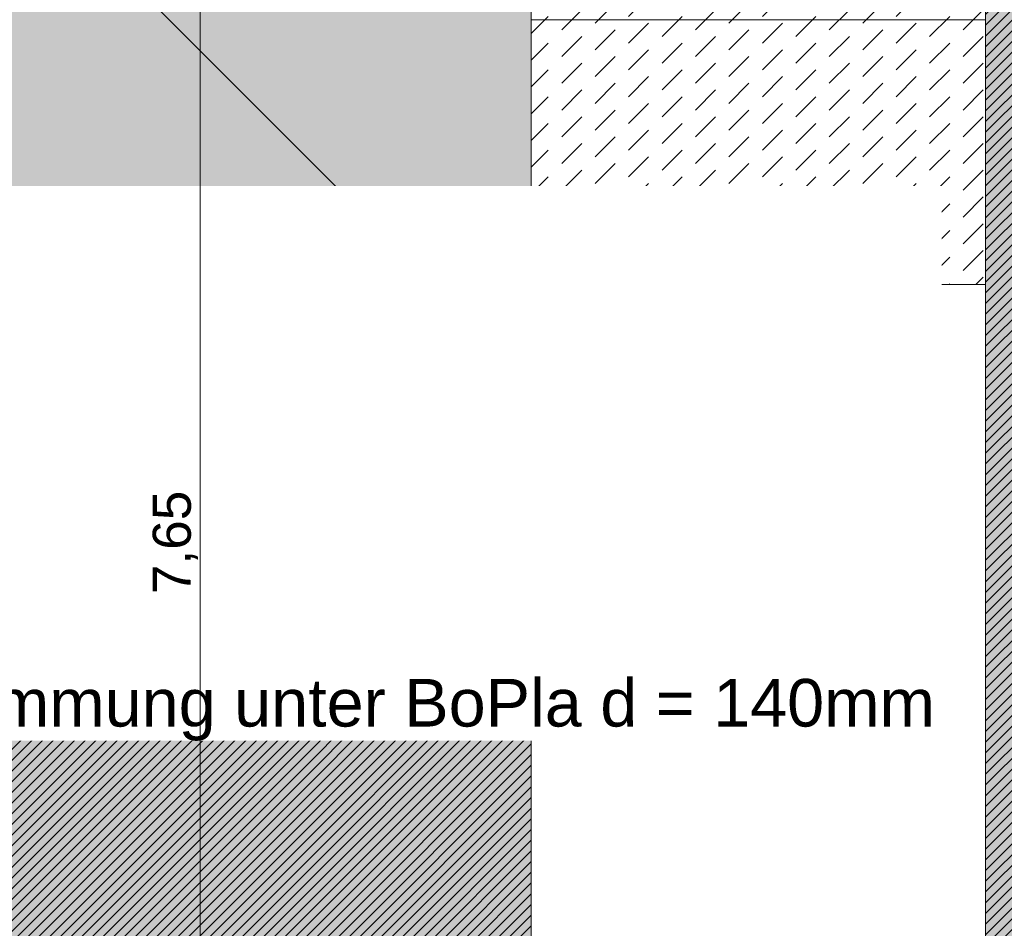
# Model space of a CAD drawing. Header units: metres. Extents: x -273 to 6, y -183 to 13.
# Tile 173 of 256: x -96.27 to -93.67, y -5.29 to -2.89. Entities that reach past the tile are written whole.
import ezdxf

# ---------------------------------------------------------------- set-up
doc = ezdxf.new("R2010")
doc.units = ezdxf.units.M
doc.header["$LTSCALE"] = 0.05
doc.header["$PDMODE"] = 1
doc.header["$PDSIZE"] = -2
doc.layers.get('0').update_dxf_attribs({"lineweight": 25})
for name, color, linetype, lineweight, true_color in [('00 -Bauelemente -Beton unbewehrt', 7, 'Continuous', 9, 0xf7e06e), ('30 -32 Gründung- 2 Flachgründungen u. Bodenplatten', 7, 'Continuous', 9, 0xff6633), ('70 -72 Beschriftung- 1 Beschriftung allgemein', 7, 'Continuous', 9, 0xff6633), ('70 -76 Bemaßung- 2 Allgemein', 7, 'Continuous', 5, 0x6666cc)]:
    doc.layers.add(name, color=color, linetype=linetype, lineweight=lineweight, true_color=true_color)
doc.layers.add('30 -35 Decken- 2 Beläge- Dämmung', color=7, linetype='Continuous', lineweight=9)
doc.layers.add('Keine', color=7, linetype='Continuous', lineweight=9)
doc.styles.add('Arial', font='arial.ttf')
doc.styles.add('Arial (bold)', font='arialbd.ttf')
doc.dimstyles.new('k+k_klein', dxfattribs={"dimtxt": 0.100689, "dimasz": 0.05302, "dimexe": 0.05, "dimexo": 0.15, "dimgap": 0.005, "dimtad": 1, "dimdec": 3, "dimtxsty": 'Arial', "dimblk": 'VW_SLASH-2', "dimblk1": 'VW_SLASH-2', "dimblk2": 'VW_SLASH-2', "dimcen": 0, "dimdle": 0.025, "dimadec": 3, "dimazin": 0, "dimtfac": 0.75, "dimtdec": 3, "dimtix": 1, "dimtmove": 0, "dimatfit": 0, "dimldrblk": 'VW_FILLEDARROW', "dimfxl": 0.1, "dimfxlon": 1, "dimfrac": 2, "dimtolj": 1, "dimarcsym": 0})
pattern_1 = [(45, (0, 0), (0.088388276, 0.01767774), [0.075, -0.05])]

# ---------------------------------------------------------------- blocks, each defined once
blk = doc.blocks.new('_FU_2D LP5 (2D)')
at = {"color": 255}
blk.add_wipeout([(-94.92099996, 0.10991089), (-93.72099996, 0.10991089), (-93.72099996, -3.59008911), (-94.92099996, -3.59008911)], dxfattribs=at).dxf.layer = '00 -Bauelemente -Beton unbewehrt'
at = {"layer": '00 -Bauelemente -Beton unbewehrt', "linetype": 'Continuous', "lineweight": 9}
h = blk.add_hatch(dxfattribs=at)
h.set_pattern_fill('Unbew_ Beton1 1mm SRF', style=0, pattern_type=2)
h.set_pattern_definition(pattern_1)
h.paths.add_polyline_path([(-94.92099996, 0.10991089), (-93.72099996, 0.10991089), (-93.72099996, -3.59008911), (-94.92099996, -3.59008911)])
at = {"layer": '30 -35 Decken- 2 Beläge- Dämmung', "linetype": 'Continuous', "lineweight": 18, "true_color": 0xd9d9d9}
h = blk.add_hatch(dxfattribs=at)
h.set_pattern_fill('Schraffur grau', color=254, style=0, pattern_type=2)
h.set_pattern_definition([(45, (-98.238402, -5.689444), (0.014142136, -0.014142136), [])])
h.paths.add_polyline_path([(-96.52099996, -2.24704198), (-98.82099996, -2.24704198), (-98.82099996, -8.09704198), (-94.92099996, -8.09704198), (-94.92099996, -0.54704198), (-96.52099996, -0.54704198)])
h = blk.add_hatch(dxfattribs=at)
h.set_pattern_fill('Schraffur grau', color=254, style=0, pattern_type=2)
h.set_pattern_definition([(45, (-89.205948, -4.414444), (0.014142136, -0.014142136), [])])
h.paths.add_polyline_path([(-84.69599996, -3.29008264), (-84.69599996, -0.54704198), (-88.07090884, -0.54704198), (-88.07090884, -2.44704198), (-89.37090884, -2.44704198), (-89.37090884, -0.54704198), (-89.57099996, -0.54704198), (-89.57099996, -2.89008719), (-92.77099996, -2.89008719), (-92.77099996, -0.54704198), (-93.72099996, -0.54704198), (-93.72099996, -5.54704198), (-81.95609109, -5.54704198), (-81.95609109, -3.29008264)])
at = {"layer": '00 -Bauelemente -Beton unbewehrt', "flags": 128}
blk.add_lwpolyline([(-94.92099996, 0.10991089), (-93.72099996, 0.10991089), (-93.72099996, -3.59008911), (-94.92099996, -3.59008911)], close=True, dxfattribs=at)
at = {"layer": '30 -35 Decken- 2 Beläge- Dämmung', "flags": 128}
for points in [[(-96.52099996, -2.24704198), (-98.82099996, -2.24704198), (-98.82099996, -8.09704198), (-94.92099996, -8.09704198), (-94.92099996, -0.54704198), (-96.52099996, -0.54704198)], [(-84.69599996, -3.29008264), (-84.69599996, -0.54704198), (-88.07090884, -0.54704198), (-88.07090884, -2.44704198), (-89.37090884, -2.44704198), (-89.37090884, -0.54704198), (-89.57099996, -0.54704198), (-89.57099996, -2.89008719), (-92.77099996, -2.89008719), (-92.77099996, -0.54704198), (-93.72099996, -0.54704198), (-93.72099996, -5.54704198), (-81.95609109, -5.54704198), (-81.95609109, -3.29008264)]]:
    blk.add_lwpolyline(points, close=True, dxfattribs=at)
at = {"color": 255}
blk.add_wipeout([(-100.02099996, -4.91204198), (-100.02099996, 0.10990848), (-98.82099996, 0.10990848), (-98.82099996, -0.24704198), (-95.39099996, -0.24704198), (-95.39099996, -0.54704198), (-94.92099996, -0.54704198), (-94.92099996, -4.01704198), (-96.44599996, -4.01704198), (-96.44599996, -8.09704198), (-97.11599996, -8.09704198), (-97.11599996, -9.47204198), (-100.02099996, -9.47204198), (-100.02099996, -10.11204198), (-104.41099996, -10.11204198), (-104.41099996, -5.21204198), (-103.77099996, -5.21204198), (-103.77099996, -4.91204198), (-101.74599996, -4.91204198)], dxfattribs=at).dxf.layer = '00 -Bauelemente -Beton unbewehrt'
at = {"layer": '00 -Bauelemente -Beton unbewehrt', "linetype": 'Continuous', "lineweight": 9}
h = blk.add_hatch(dxfattribs=at)
h.set_pattern_fill('Unbew_ Beton1 1mm SRF', style=0, pattern_type=2)
h.set_pattern_definition(pattern_1)
h.paths.add_polyline_path([(-100.02099996, -4.91204198), (-100.02099996, 0.10990848), (-98.82099996, 0.10990848), (-98.82099996, -0.24704198), (-95.39099996, -0.24704198), (-95.39099996, -0.54704198), (-94.92099996, -0.54704198), (-94.92099996, -4.01704198), (-96.44599996, -4.01704198), (-96.44599996, -8.09704198), (-97.11599996, -8.09704198), (-97.11599996, -9.47204198), (-100.02099996, -9.47204198), (-100.02099996, -10.11204198), (-104.41099996, -10.11204198), (-104.41099996, -5.21204198), (-103.77099996, -5.21204198), (-103.77099996, -4.91204198), (-101.74599996, -4.91204198)])
at = {"layer": 'Keine', "linetype": 'Continuous', "lineweight": 0, "transparency": 33554511}
h = blk.add_hatch(color=43, dxfattribs=at)
h.paths.add_polyline_path([(-75.67109109, -30.59704198), (-73.67099996, -30.59704198), (-73.67099996, -35.19704198), (-74.57099996, -35.19704198), (-74.57099996, -38.67204198), (-73.89599996, -38.67204198), (-73.89599996, -39.34704198), (-67.52099996, -39.34704198), (-67.52099996, -38.34704198), (-65.32099996, -38.34704198), (-65.32099996, -39.34704198), (-59.27099996, -39.34704198), (-59.27099996, -38.34704198), (-57.07099996, -38.34704198), (-57.07099996, -39.34704198), (-50.67099996, -39.34704198), (-50.67099996, -28.29704198), (-56.92099996, -28.29704198), (-56.92099996, -32.44704198), (-59.42099996, -32.44704198), (-59.42099996, -28.29704198), (-65.17099996, -28.29704198), (-65.17099996, -32.44704198), (-67.67099996, -32.44704198), (-67.67099996, -28.29704198), (-73.57099996, -28.29704198), (-73.57099996, -29.29704198), (-75.77099996, -29.29704198), (-75.77099996, -27.09704198), (-74.77099996, -27.09704198), (-74.77099996, -24.04704198), (-75.77099996, -24.04704198), (-75.77099996, -21.84704198), (-74.77099996, -21.84704198), (-74.77099996, -20.54704198), (-75.67109109, -20.54704198), (-75.67109109, -10.69704198), (-75.42109109, -10.69704198), (-75.42109109, -9.44704198), (-81.42109109, -9.44704198), (-81.42109109, -13.94704198), (-84.42109109, -13.94704198), (-84.42109109, -6.44704198), (-81.95609109, -6.44704198), (-81.95609109, -3.29008264), (-84.69599996, -3.29008264), (-84.69599996, -0.54704198), (-88.07099996, -0.54704198), (-88.07099996, -2.44704198), (-89.37099996, -2.44704198), (-89.37099996, -0.54704198), (-89.57099996, -0.54704198), (-89.57099996, -2.89008719), (-92.77099996, -2.89008719), (-92.77099996, -0.54704198), (-93.72109109, -0.54704198), (-93.72109109, -8.09704198), (-92.67109109, -8.09704198), (-92.67109109, -6.44704198), (-89.67109109, -6.44704198), (-89.67109109, -13.94704198), (-92.67109109, -13.94704198), (-92.67109109, -9.29704198), (-98.82109109, -9.29704198), (-98.82109109, -11.09704198), (-94.09609109, -11.09704198), (-94.09609109, -23.54704198), (-98.82109109, -23.54704198), (-98.82109109, -34.09704198), (-75.67109109, -34.09704198)])
h.paths.add_polyline_path([(-89.17109109, -33.19704198), (-93.17109109, -33.19704198), (-93.17109109, -29.19704198), (-89.17109109, -29.19704198)])
h.paths.add_polyline_path([(-84.92109109, -29.19704198), (-80.92109109, -29.19704198), (-80.92109109, -33.19704198), (-84.92109109, -33.19704198)])
h.paths.add_polyline_path([(-85.12109109, -17.39704198), (-80.72109109, -17.39704198), (-80.72109109, -25.49704198), (-85.12109109, -25.49704198)])
h.paths.add_polyline_path([(-88.97109109, -25.49704198), (-93.37109109, -25.49704198), (-93.37109109, -17.39704198), (-88.97109109, -17.39704198)])
blk.add_hatch(color=43, dxfattribs=at).paths.add_polyline_path([(-96.395, -0.66227426), (-96.52099996, -0.66227426), (-96.52099996, -2.24704198), (-98.77099996, -2.24704198), (-98.82099996, -2.24704198), (-98.82099996, -8.09704198), (-94.92099996, -8.09704198), (-94.92099996, -0.54704198), (-96.395, -0.54704198)])
at = {"layer": '00 -Bauelemente -Beton unbewehrt'}
for p, q in [((-96.25099996, -2.51704198), (-94.92099996, -3.84704198)), ((-94.92099996, -2.89008911), (-93.72099996, -2.89008911)), ((-96.15599996, -4.01704198), (-94.92099996, -4.01704198))]:
    blk.add_line(p, q, dxfattribs=at)
at = {"layer": '00 -Bauelemente -Beton unbewehrt', "flags": 128}
blk.add_lwpolyline([(-100.02099996, -4.91204198), (-100.02099996, 0.10990848), (-98.82099996, 0.10990848), (-98.82099996, -0.24704198), (-95.39099996, -0.24704198), (-95.39099996, -0.54704198), (-94.92099996, -0.54704198), (-94.92099996, -4.01704198), (-96.44599996, -4.01704198), (-96.44599996, -8.09704198), (-97.11599996, -8.09704198), (-97.11599996, -9.47204198), (-100.02099996, -9.47204198), (-100.02099996, -10.11204198), (-104.41099996, -10.11204198), (-104.41099996, -5.21204198), (-103.77099996, -5.21204198), (-103.77099996, -4.91204198), (-101.74599996, -4.91204198)], close=True, dxfattribs=at)
at = {"layer": '30 -32 Gründung- 2 Flachgründungen u. Bodenplatten', "flags": 128}
blk.add_lwpolyline([(-159.62099996, -12.44704198), (-100.02099996, -12.44704198), (-100.02099996, -40.04704198), (-98.82099996, -40.04704198), (-98.82099996, -23.54704198), (-94.09599996, -23.54704198), (-94.09599996, -11.09704198), (-98.82099996, -11.09704198), (-98.82099996, -9.29704198), (-92.67099996, -9.29704198), (-92.67099996, -8.09704198), (-93.72099996, -8.09704198), (-93.72099996, 0.10991089), (-94.92099996, 0.10991089), (-94.92099996, -8.09704198), (-98.82099996, -8.09704198), (-98.82099996, -7.44704198), (-100.02099996, -7.44704198), (-100.02099996, -10.94704198), (-160.82099996, -10.94704198)], dxfattribs=at)
at = {"layer": 'Keine', "flags": 128}
blk.add_lwpolyline([(-84.69599996, -0.54704198), (-88.07099996, -0.54704198), (-88.07099996, -2.44704198), (-89.37099996, -2.44704198), (-89.37099996, -0.54704198), (-89.57099996, -0.54704198), (-89.57099996, -2.89008719), (-92.77099996, -2.89008719), (-92.77099996, -0.54704198), (-93.72109109, -0.54704198), (-93.72109109, -8.09704198), (-92.67109109, -8.09704198), (-92.67109109, -6.44704198), (-89.67109109, -6.44704198), (-89.67109109, -13.94704198), (-92.67109109, -13.94704198), (-92.67109109, -9.29704198), (-98.82109109, -9.29704198), (-98.82109109, -11.09704198), (-94.09609109, -11.09704198), (-94.09609109, -23.54704198), (-98.82109109, -23.54704198), (-98.82109109, -34.09704198), (-75.67109109, -34.09704198)], dxfattribs=at)
blk.add_lwpolyline([(-96.395, -0.66227426), (-96.52099996, -0.66227426), (-96.52099996, -2.24704198), (-98.77099996, -2.24704198), (-98.82099996, -2.24704198), (-98.82099996, -8.09704198), (-94.92099996, -8.09704198), (-94.92099996, -0.54704198), (-96.395, -0.54704198)], close=True, dxfattribs=at)
blk = doc.blocks.new('Gruppe-2745')
at = {"color": 255}
blk.add_wipeout([(-97.9629, -4.7962), (-93.8368, -4.7962), (-93.8368, -3.3294), (-97.9629, -3.3294)], dxfattribs=at).dxf.layer = '70 -72 Beschriftung- 1 Beschriftung allgemein'
at = {"layer": '70 -72 Beschriftung- 1 Beschriftung allgemein', "insert": (-97.9629, -3.3699), "char_height": 0.151033, "attachment_point": 1, "line_spacing_factor": 0.970891, "style": 'Arial (bold)'}
blk.add_mtext('Bodenplatte{\\fArial|b0|i0|c0|p0;\\P}{\\fArial|b0|i0|c0|p0;\\H0.8333x;C25/30 Ortbeton\\Pd=25cm\\POK= -1,705\\PUK= -1,955m\\P\\Pdruckfeste Wärmedämmung unter BoPla d = 140mm}', dxfattribs=at)
blk = doc.blocks.new('VW_SLASH-2')
at = {"color": 0, "linetype": 'ByBlock', "lineweight": -2, "transparency": 16777216}
blk.add_line((0.472, 0), (-1, 0), dxfattribs=at)
at = {"color": 0, "lineweight": 5, "transparency": 16777216, "flags": 128}
blk.add_lwpolyline([(0.5, 0.5), (-0.5, -0.5)], dxfattribs=at)
blk = doc.blocks.new('*D3559')
at = {"layer": '70 -76 Bemaßung- 2 Allgemein', "color": 0, "lineweight": -2}
for p, q in [((-95.696, -0.447), (-95.846, -0.447)), ((-95.796, -8.044), (-95.796, -0.5001)), ((-95.696, -8.097), (-95.846, -8.097))]:
    blk.add_line(p, q, dxfattribs=at)
at = {"layer": 'Defpoints', "color": 0}
for p in [(-95.796, -0.447), (-93.721, -0.447), (-93.7211, -8.097)]:
    blk.add_point(p, dxfattribs=at)
at = {"layer": '70 -76 Bemaßung- 2 Allgemein', "color": 0, "lineweight": -2, "xscale": 0.05302001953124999, "yscale": 0.05302001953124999, "zscale": 0.05302001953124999}
for p, rotation in [((-95.796, -0.447), 90), ((-95.796, -8.097), 270)]:
    blk.add_blockref('VW_SLASH-2', p, dxfattribs=dict(at, rotation=rotation))
at = {"layer": '70 -76 Bemaßung- 2 Allgemein', "color": 0, "insert": (-95.8615, -4.272), "char_height": 0.10069, "attachment_point": 5, "rotation": 90, "style": 'Arial'}
blk.add_mtext('\\A1;7,65', dxfattribs=at)
blk = doc.blocks.new('VW_FILLEDARROW')
at = {"linetype": 'Continuous', "lineweight": 0, "transparency": 16777216}
blk.add_hatch(color=0, dxfattribs=at).paths.add_polyline_path([(-2.829, 0.758), (0, 0), (-2.829, -0.758)])
at = {"color": 0, "lineweight": 5, "transparency": 16777216, "flags": 128}
blk.add_lwpolyline([(-2.829, 0.758), (0, 0), (-2.829, -0.758)], close=True, dxfattribs=at)
blk = doc.blocks.new('Gruppe-2809')
at = {"layer": '70 -76 Bemaßung- 2 Allgemein'}
dim = blk.add_linear_dim(base=(-95.79599996, -0.44704198), p1=(-93.72109109, -8.09704198), p2=(-93.72099996, -0.44704198), angle=270, text='7,65', dimstyle='k+k_klein', override={"dimtxt": 0.100689, "dimgap": 0.005, "dimdec": 8, "dimpost": '<>', "dimtxsty": 'Arial', "dimtmove": 2}, dxfattribs=at)
dim.commit()
dim.dimension.update_dxf_attribs({"geometry": '*D3559', "text_midpoint": (-95.8614635, -4.27204198)})
blk = doc.blocks.new('_FU_2D Bemaßung_ Beschriftung (3D)')
at = {"layer": '70 -72 Beschriftung- 1 Beschriftung allgemein', "color": 7}
blk.add_blockref('Gruppe-2745', (0, 0), dxfattribs=at)
at = {"layer": '70 -76 Bemaßung- 2 Allgemein'}
blk.add_blockref('Gruppe-2809', (0, 0), dxfattribs=at)

msp = doc.modelspace()

# ---------------------------------------------------------------- block references
at = {"layer": 'Keine', "color": 1}
msp.add_blockref('_FU_2D LP5 (2D)', (0, 0), dxfattribs=at)

# ---------------------------------------------------------------- next in the draw order: block references
msp.add_blockref('_FU_2D Bemaßung_ Beschriftung (3D)', (0, 0), dxfattribs=at)

doc.saveas('drawing.dxf')
